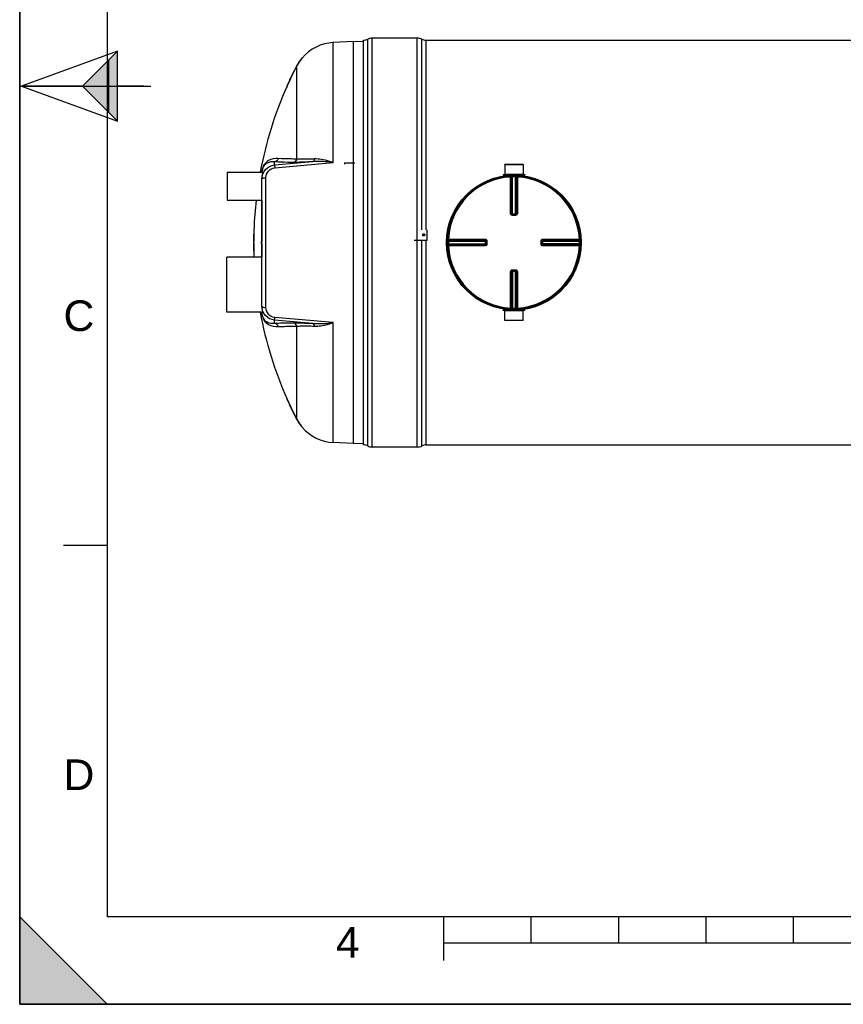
# Model space of a CAD drawing. Header units: millimetres. Extents: x 0 to 297, y 0 to 210.
# Tile 1 of 23: x 0 to 94, y 0 to 113. Entities that reach past the tile are written whole.
import ezdxf

# ---------------------------------------------------------------- set-up
doc = ezdxf.new("R2010")
doc.units = ezdxf.units.MM
doc.header["$LTSCALE"] = 16.335
doc.layers.get('0').update_dxf_attribs({"linetype": 'CONTINUOUS'})
for name, color, linetype in [('01_GLOBAL', 7, 'CONTINUOUS'), ('08_SURFACES', 7, 'CONTINUOUS'), ('AXES_REF', 7, 'CONTINUOUS')]:
    doc.layers.add(name, color=color, linetype=linetype)
doc.styles.add('TEXTSTYLE_2', font='arial.ttf')

# ---------------------------------------------------------------- blocks, each defined once
blk = doc.blocks.new('MARGEA4_BL0', base_point=(148.51, 105.01))
at = {"color": 7, "linetype": 'Continuous'}
for p, q in [((0.01, 0.01), (0.01, 210.01)), ((0.01, 0.01), (0.01, 210.01)), ((0.01, 210.01), (0.01, 0.01)), ((10.01, 200.01), (10.01, 10.01)), ((0.01, 105.01), (15.01, 105.01)), ((5.01, 52.51), (10.01, 52.51)), ((0.01, 10.01), (10.01, 0.01)), ((0.01, 0.01), (0.01, 10.01)), ((0.01, 10.01), (10.01, 0.01)), ((287.01, 10.01), (10.01, 10.01)), ((48.51, 5.01), (48.51, 10.01)), ((58.51, 7.01), (58.51, 10.01)), ((68.51, 7.01), (68.51, 10.01)), ((78.51, 7.01), (78.51, 10.01)), ((88.51, 7.01), (88.51, 10.01)), ((248.51, 7.01), (48.51, 7.01)), ((297.01, 0.01), (0.01, 0.01)), ((10.01, 0.01), (0.01, 0.01)), ((297.01, 0.01), (0.01, 0.01))]:
    blk.add_line(p, q, dxfattribs=at)
blk.add_solid([(0.01, 10.01), (10.01, 0.01), (0.01, 0.01)], dxfattribs=at)
at = {"color": 2, "linetype": 'Continuous', "style": 'TEXTSTYLE_2', "oblique": 0}
for s, p in [('C', (5.01, 77.01)), ('D', (5.01, 24.51)), ('4', (36.17, 5.35))]:
    blk.add_text(s, height=3.5, dxfattribs=at).set_placement(p)
blk = doc.blocks.new('REPERE_ORIENTATION_BL2', base_point=(7.19, 105.02))
at = {"color": 7, "linetype": 'Continuous'}
for p, q in [((11.19, 109.02), (0.19, 105.02)), ((7.19, 105.02), (11.19, 109.02)), ((11.19, 101.02), (11.19, 109.02)), ((10.19, 102.02), (10.19, 108.02)), ((0.19, 105.02), (11.19, 101.02)), ((7.19, 105.02), (0.19, 105.02)), ((7.19, 105.02), (11.19, 101.02)), ((14.19, 105.02), (11.19, 105.02))]:
    blk.add_line(p, q, dxfattribs=at)
blk.add_solid([(11.19, 109.02), (7.19, 105.02), (11.19, 101.02)], dxfattribs=at)

msp = doc.modelspace()

# ---------------------------------------------------------------- linework, layer by layer
at = {"color": 7, "linetype": 'Continuous'}
for p, q in [((0, 0), (0, 210)), ((45.46, 110.52), (40.33, 110.52)), ((38.19, 110.13), (35.87, 110)), ((38.19, 64.13), (38.19, 110.13)), ((39.33, 110.07), (38.19, 110.13)), ((39.33, 63.99), (39.33, 110.27)), ((46.46, 110.27), (185.7, 110.27)), ((37.14, 96.24), (37.14, 96.11)), ((55.48, 96.06), (55.48, 94.96)), ((55.48, 96.06), (57.59, 96.06)), ((57.59, 96.06), (57.58, 94.96)), ((23.73, 95.16), (23.73, 91.96)), ((23.73, 95.16), (27.8, 95.16)), ((55.3, 94.91), (55.3, 94.83)), ((55.3, 94.91), (57.76, 94.91)), ((55.3, 94.83), (57.76, 94.83)), ((55.48, 94.96), (55.53, 94.91)), ((55.48, 94.96), (57.58, 94.96)), ((55.48, 94.82), (55.48, 94.75)), ((57.58, 94.96), (57.53, 94.91)), ((57.58, 94.82), (57.58, 94.75)), ((57.76, 94.91), (57.76, 94.83)), ((27.69, 79.82), (27.69, 94.52)), ((23.73, 91.96), (27.69, 91.96)), ((56.35, 90.33), (56.34, 90.33)), ((56.35, 90.33), (56.72, 90.33)), ((56.73, 90.33), (56.72, 90.33)), ((27.65, 87.03), (27.65, 87.23)), ((27.69, 87.23), (27.65, 87.23)), ((27.69, 87.03), (27.65, 87.03)), ((53.33, 87.32), (53.33, 87.32)), ((53.33, 87.32), (53.33, 87.31)), ((53.33, 87.31), (53.33, 86.94)), ((53.33, 86.94), (53.33, 86.93)), ((53.33, 86.93), (53.33, 86.93)), ((59.74, 87.31), (59.74, 87.32)), ((59.74, 86.94), (59.74, 87.31)), ((59.74, 86.93), (59.74, 86.94)), ((56.34, 83.92), (56.35, 83.92)), ((56.72, 83.92), (56.35, 83.92)), ((56.72, 83.92), (56.73, 83.92)), ((27.69, 79.13), (27.69, 79.15)), ((55.3, 79.35), (55.3, 79.43)), ((57.76, 79.43), (55.3, 79.43)), ((57.76, 79.35), (55.3, 79.35)), ((55.48, 79.44), (55.48, 79.5)), ((55.48, 79.3), (55.53, 79.35)), ((55.48, 78.2), (55.48, 79.3)), ((57.58, 79.3), (55.48, 79.3)), ((57.58, 79.3), (57.53, 79.35)), ((57.58, 79.44), (57.58, 79.5)), ((57.59, 78.2), (57.58, 79.3)), ((57.76, 79.35), (57.76, 79.43)), ((57.59, 78.2), (55.48, 78.2)), ((38.19, 64.13), (35.87, 64.25)), ((38.19, 64.13), (39.33, 64.19)), ((45.46, 63.74), (40.33, 63.74)), ((46.46, 63.99), (185.7, 63.99)), ((0, 0), (297, 0))]:
    msp.add_line(p, q, dxfattribs=at)
at = {"color": 9, "linetype": 'Continuous'}
for p, q in [((39.8, 63.87), (39.8, 110.38)), ((40.33, 63.74), (40.33, 110.52)), ((45.46, 63.74), (45.46, 110.52)), ((45.99, 88.59), (45.99, 110.38)), ((35.87, 96.28), (35.87, 110)), ((46.46, 110.27), (46.46, 88.59)), ((29.15, 96), (33.52, 96.38)), ((29.15, 96), (29.15, 96.36)), ((29.17, 95.69), (35.87, 96.28)), ((37.14, 96.24), (38.34, 96.24)), ((55.48, 94.82), (56.15, 94.82)), ((56.14, 94.72), (56.14, 94.62)), ((56.14, 90.43), (56.14, 94.62)), ((56.24, 90.43), (56.24, 94.62)), ((56.27, 94.62), (56.27, 90.43)), ((56.37, 94.73), (56.37, 94.63)), ((56.37, 90.33), (56.37, 94.63)), ((56.7, 94.73), (56.69, 94.63)), ((56.69, 90.33), (56.69, 94.63)), ((56.79, 90.43), (56.79, 94.62)), ((56.82, 94.62), (56.82, 90.43)), ((56.92, 94.82), (57.58, 94.82)), ((56.93, 94.72), (56.92, 94.62)), ((56.92, 94.62), (56.92, 90.43)), ((28.17, 79.7), (28.17, 94.55)), ((27.68, 91.96), (27.68, 87.23)), ((56.24, 90.43), (56.27, 90.43)), ((56.35, 90.23), (56.35, 90.33)), ((56.53, 90.23), (56.35, 90.23)), ((56.37, 90.43), (56.69, 90.43)), ((56.72, 90.23), (56.53, 90.23)), ((56.72, 90.23), (56.72, 90.33)), ((56.79, 90.43), (56.82, 90.43)), ((27.68, 87.03), (27.68, 85.45)), ((45.11, 87.41), (45.11, 87.4)), ((45.99, 63.87), (45.99, 87.4)), ((46.46, 87.4), (46.46, 63.99)), ((48.93, 87.29), (49.03, 87.29)), ((48.93, 86.96), (49.03, 86.97)), ((48.94, 87.52), (49.04, 87.52)), ((48.94, 86.73), (49.04, 86.74)), ((49.03, 87.29), (53.33, 87.29)), ((49.03, 86.97), (53.33, 86.97)), ((49.04, 87.52), (53.23, 87.52)), ((49.04, 87.52), (49.21, 87.52)), ((49.04, 87.42), (53.23, 87.42)), ((49.04, 87.39), (53.23, 87.39)), ((53.23, 86.87), (49.04, 86.87)), ((53.23, 86.84), (49.04, 86.84)), ((53.23, 86.74), (49.04, 86.74)), ((52.02, 86.74), (51.81, 86.74)), ((53.23, 87.39), (53.23, 87.42)), ((53.23, 87.29), (53.23, 86.97)), ((53.23, 86.84), (53.23, 86.87)), ((53.43, 87.31), (53.33, 87.31)), ((53.43, 86.94), (53.33, 86.94)), ((53.43, 87.31), (53.43, 86.94)), ((59.64, 87.31), (59.74, 87.31)), ((59.64, 86.94), (59.64, 87.31)), ((59.64, 86.94), (59.74, 86.94)), ((59.74, 87.29), (64.03, 87.29)), ((64.03, 86.97), (59.74, 86.97)), ((59.84, 87.42), (59.83, 87.39)), ((59.83, 87.39), (64.02, 87.39)), ((59.83, 86.97), (59.83, 87.29)), ((59.83, 86.87), (59.84, 86.84)), ((64.02, 86.87), (59.83, 86.87)), ((59.84, 87.52), (64.02, 87.52)), ((59.84, 87.42), (64.02, 87.42)), ((64.02, 86.84), (59.84, 86.84)), ((64.02, 86.74), (59.84, 86.74)), ((64.12, 87.52), (64.02, 87.52)), ((64.12, 86.73), (64.02, 86.74)), ((64.13, 87.29), (64.03, 87.29)), ((64.13, 86.96), (64.03, 86.97)), ((56.14, 79.63), (56.14, 83.82)), ((56.27, 83.83), (56.24, 83.82)), ((56.24, 79.64), (56.24, 83.82)), ((56.27, 83.83), (56.27, 79.64)), ((56.35, 84.02), (56.35, 83.92)), ((56.35, 84.02), (56.53, 84.02)), ((56.37, 83.92), (56.37, 79.63)), ((56.69, 83.83), (56.37, 83.83)), ((56.53, 84.02), (56.72, 84.02)), ((56.69, 79.63), (56.69, 83.92)), ((56.72, 84.02), (56.72, 83.92)), ((56.79, 79.64), (56.79, 83.83)), ((56.82, 83.82), (56.79, 83.83)), ((56.82, 83.82), (56.82, 79.64)), ((56.92, 83.82), (56.92, 79.63)), ((56.15, 79.44), (55.48, 79.44)), ((56.14, 79.54), (56.14, 79.63)), ((56.37, 79.53), (56.37, 79.63)), ((56.7, 79.53), (56.69, 79.63)), ((56.93, 79.54), (56.92, 79.63)), ((57.58, 79.44), (56.92, 79.44)), ((29.15, 77.9), (29.15, 78.25)), ((33.52, 77.88), (29.15, 78.25)), ((35.87, 77.97), (29.17, 78.56)), ((35.87, 64.25), (35.87, 77.97))]:
    msp.add_line(p, q, dxfattribs=at)
at = {"color": 3, "linetype": 'Continuous'}
msp.add_line((45.11, 87.4), (46.61, 87.4), dxfattribs=at)
at = {"color": 9, "linetype": 'Continuous'}
for points in [[(51.37, 86.74), (51.26, 86.74), (51.15, 86.74), (51.03, 86.74), (50.92, 86.74), (50.8, 86.74), (50.67, 86.74), (50.54, 86.74), (50.41, 86.74), (50.28, 86.74), (50.14, 86.74), (49.99, 86.74), (49.85, 86.74), (49.69, 86.74), (49.54, 86.74), (49.38, 86.74), (49.21, 86.74)], [(49.69, 87.52), (49.85, 87.52), (49.99, 87.52), (50.14, 87.52), (50.28, 87.52), (50.41, 87.52), (50.54, 87.52), (50.67, 87.52), (50.8, 87.52), (50.92, 87.52), (51.03, 87.52), (51.15, 87.52), (51.26, 87.52), (51.38, 87.52), (51.49, 87.52)], [(51.7, 86.74), (51.59, 86.74), (51.49, 86.74)], [(51.92, 87.52), (52.03, 87.52), (52.13, 87.52)], [(53.23, 86.74), (53.09, 86.74), (52.96, 86.74), (52.83, 86.74), (52.7, 86.74), (52.58, 86.74), (52.47, 86.74), (52.35, 86.74), (52.24, 86.74), (52.13, 86.74), (52.02, 86.74)], [(52.24, 87.52), (52.35, 87.52), (52.47, 87.52)], [(52.59, 87.52), (52.7, 87.52), (52.83, 87.52), (52.96, 87.52), (53.09, 87.52), (53.23, 87.52)], [(27.69, 79.15), (27.69, 79.15), (27.69, 79.14)]]:
    msp.add_lwpolyline(points, dxfattribs=at)
at = {"color": 7, "linetype": 'Continuous'}
msp.add_circle((56.53, 87.13), 7.6, dxfattribs=at)
for centre, radius, start, end in [((39.33, 111.27), 1, 270, 298.0725), ((40.33, 109.39), 1.12, 90, 118.0725), ((45.46, 109.39), 1.12, 61.9275, 90), ((46.46, 111.27), 1, 241.9275, 270), ((36.13, 105.01), 5, 93, 139.9831), ((55.47, 94.82), 0.01, 0, 90), ((57.59, 94.82), 0.01, 90, 180), ((29.41, 94.52), 1.72, 177.5338, 179.9959), ((56.53, 87.13), 7.7, 178.7585, 181.2415), ((56.53, 87.13), 7.7, 277.8375, 1.2415), ((29.56, 79.83), 1.87, 180.0736, 189.0203), ((55.47, 79.44), 0.01, 270, 360), ((57.59, 79.44), 0.01, 180, 270), ((36.13, 69.24), 5, 220.0169, 267), ((39.33, 62.99), 1, 61.9275, 90), ((40.33, 64.86), 1.12, 241.9275, 270), ((45.46, 64.86), 1.12, 270, 298.0725), ((46.46, 62.99), 1, 90, 118.0725)]:
    msp.add_arc(centre, radius, start, end, dxfattribs=at)
at = {"color": 9, "linetype": 'Continuous'}
for centre, radius, start, end in [((56.53, 87.13), 7.5, 92.9675, 177.0325), ((56.63, 87.13), 7.5, 92.7532, 92.9681), ((56.53, 87.13), 7.5, 88.764, 91.236), ((56.43, 87.13), 7.5, 87.0319, 87.2468), ((56.53, 87.13), 7.5, 2.9675, 87.0325), ((27.88, 94.26), 0.245, 120.7158, 124.427), ((56.35, 90.44), 0.107, 252.9521, 258.38), ((56.35, 90.44), 0.105, 258.3693, 264.7148), ((56.37, 99.01), 8.58, 269.8533, 270.0002), ((56.69, 99.01), 8.59, 269.9999, 270.1443), ((56.69, 90.43), 0.0985, 284.9841, 292.5387), ((56.69, 90.43), 0.0981, 292.5703, 300.1619), ((56.53, 87.13), 7.5, 178.7642, 181.2358), ((56.53, 87.03), 7.5, 177.0319, 177.2468), ((56.53, 87.23), 7.5, 182.7532, 182.9681), ((56.53, 87.13), 7.5, 182.9675, 267.0325), ((44.65, 87.29), 8.58, 359.9998, 0.1467), ((44.65, 86.97), 8.59, 359.8557, 0.0001), ((53.23, 86.96), 0.0985, 337.4613, 345.0159), ((53.23, 86.96), 0.0981, 329.8381, 337.4297), ((53.23, 86.97), 0.0997, 345.0029, 348.3948), ((53.22, 86.94), 0.105, 349.9788, 354.5832), ((53.22, 86.94), 0.106, 345.1861, 349.982), ((56.53, 87.13), 7.5, 272.9675, 357.0325), ((59.84, 87.31), 0.107, 162.9521, 168.38), ((59.83, 87.29), 0.0981, 149.8381, 157.4297), ((59.84, 87.31), 0.105, 168.3693, 174.7148), ((59.83, 87.29), 0.0985, 157.4613, 165.0159), ((68.42, 87.29), 8.59, 179.8557, 180.0001), ((68.41, 86.97), 8.58, 179.9998, 180.1467), ((56.53, 87.03), 7.5, 2.7532, 2.9681), ((56.53, 87.23), 7.5, 357.0319, 357.2468), ((56.54, 87.13), 7.5, 358.7642, 1.2358), ((56.37, 83.83), 0.0981, 112.5703, 120.1619), ((56.37, 83.83), 0.0985, 104.9841, 112.5387), ((56.37, 75.24), 8.59, 89.9999, 90.1443), ((56.69, 75.25), 8.58, 89.8533, 90.0002), ((56.72, 83.82), 0.105, 78.3693, 84.7148), ((56.72, 83.82), 0.107, 72.9521, 78.38), ((29.96, 79.22), 2.28, 181.7359, 183.269), ((29.71, 79.14), 2.02, 180.172, 181.4387), ((29.9, 79.22), 2.22, 183.28, 183.5909), ((29.93, 79.22), 2.25, 183.5913, 183.8978), ((27.88, 80), 0.245, 235.5729, 239.284), ((56.63, 87.12), 7.5, 267.0319, 267.2468), ((56.53, 87.12), 7.5, 268.764, 271.236), ((56.43, 87.12), 7.5, 272.7532, 272.9681)]:
    msp.add_arc(centre, radius, start, end, dxfattribs=at)
for points, knots in [([(29.58, 96.74), (29.2, 96.77), (28.6, 96.65), (27.89, 96.06), (27.71, 95.51), (27.69, 95.16)], [0, 0, 0, 0, 0.418186, 0.619503, 1, 1, 1, 1]), ([(29.15, 96.36), (28.86, 96.39), (28.41, 96.32), (27.83, 95.89), (27.7, 95.44), (27.69, 95.16)], [0, 0, 0, 0, 0.411029, 0.604314, 1, 1, 1, 1]), ([(27.69, 94.39), (27.69, 94.77), (27.99, 95.58), (28.76, 95.96), (29.15, 96)], [0, 0, 0, 0, 0.496312, 1, 1, 1, 1]), ([(29.15, 96), (29.14, 95.97), (29.17, 95.86), (29.16, 95.76), (29.17, 95.69)], [0, 0, 0, 0, 0.292106, 1, 1, 1, 1]), ([(31.29, 96.29), (31.08, 96.29), (30.37, 96.3), (29.66, 96.32), (29.15, 96.36)], [0, 0, 0, 0, 0.286499, 1, 1, 1, 1]), ([(31.69, 96.68), (31.49, 96.68), (30.78, 96.69), (30.08, 96.71), (29.58, 96.74)], [0, 0, 0, 0, 0.286502, 1, 1, 1, 1]), ([(33.52, 96.38), (33.29, 96.36), (32.55, 96.32), (31.8, 96.29), (31.29, 96.29)], [0, 0, 0, 0, 0.314012, 1, 1, 1, 1]), ([(33.72, 96.69), (33.51, 96.68), (32.83, 96.65), (32.15, 96.64), (31.69, 96.68)], [0, 0, 0, 0, 0.31546, 1, 1, 1, 1]), ([(33.72, 96.69), (33.71, 96.65), (33.69, 96.53), (33.61, 96.39), (33.52, 96.38)], [0, 0, 0, 0, 0.324564, 1, 1, 1, 1]), ([(35.87, 96.28), (35.68, 96.34), (34.99, 96.56), (34.26, 96.71), (33.72, 96.69)], [0, 0, 0, 0, 0.262606, 1, 1, 1, 1]), ([(28.17, 94.55), (28.17, 94.82), (28.36, 95.38), (28.9, 95.67), (29.17, 95.69)], [0, 0, 0, 0, 0.491863, 1, 1, 1, 1]), ([(56.14, 94.72), (56.16, 94.72), (56.22, 94.7), (56.24, 94.64), (56.24, 94.62)], [0, 0, 0, 0, 0.498597, 1, 1, 1, 1]), ([(56.24, 94.62), (56.24, 94.62), (56.21, 94.62), (56.17, 94.62), (56.14, 94.62)], [0, 0, 0, 0, 0.109221, 1, 1, 1, 1]), ([(56.17, 94.72), (56.19, 94.72), (56.25, 94.7), (56.27, 94.64), (56.27, 94.62)], [0, 0, 0, 0, 0.498599, 1, 1, 1, 1]), ([(56.27, 94.62), (56.27, 94.62), (56.31, 94.62), (56.34, 94.63), (56.37, 94.63)], [0, 0, 0, 0, 0.109867, 1, 1, 1, 1]), ([(56.69, 94.63), (56.71, 94.63), (56.74, 94.62), (56.77, 94.62), (56.79, 94.62)], [0, 0, 0, 0, 0.355616, 1, 1, 1, 1]), ([(56.9, 94.72), (56.87, 94.72), (56.82, 94.7), (56.79, 94.64), (56.79, 94.62)], [0, 0, 0, 0, 0.498599, 1, 1, 1, 1]), ([(56.93, 94.72), (56.9, 94.72), (56.84, 94.7), (56.82, 94.64), (56.82, 94.62)], [0, 0, 0, 0, 0.498567, 1, 1, 1, 1]), ([(56.92, 94.62), (56.91, 94.62), (56.88, 94.62), (56.84, 94.62), (56.82, 94.62)], [0, 0, 0, 0, 0.356334, 1, 1, 1, 1]), ([(27.69, 94.39), (27.69, 94.4), (27.7, 94.43), (27.73, 94.45), (27.74, 94.46)], [0, 0, 0, 0, 0.432743, 1, 1, 1, 1]), ([(27.75, 94.47), (27.77, 94.47), (27.79, 94.49), (27.82, 94.5), (27.83, 94.5)], [0, 0, 0, 0, 0.468289, 1, 1, 1, 1]), ([(27.83, 94.5), (27.85, 94.51), (27.96, 94.54), (28.08, 94.55), (28.17, 94.55)], [0, 0, 0, 0, 0.217816, 1, 1, 1, 1]), ([(56.14, 90.43), (56.16, 90.43), (56.19, 90.43), (56.22, 90.43), (56.24, 90.43)], [0, 0, 0, 0, 0.356432, 1, 1, 1, 1]), ([(56.35, 90.23), (56.29, 90.23), (56.19, 90.27), (56.14, 90.38), (56.14, 90.43)], [0, 0, 0, 0, 0.50046, 1, 1, 1, 1]), ([(56.27, 90.43), (56.27, 90.43), (56.3, 90.43), (56.33, 90.43), (56.35, 90.43)], [0, 0, 0, 0, 0.108162, 1, 1, 1, 1]), ([(56.92, 90.43), (56.92, 90.38), (56.88, 90.27), (56.77, 90.23), (56.72, 90.23)], [0, 0, 0, 0, 0.499825, 1, 1, 1, 1]), ([(56.79, 90.43), (56.79, 90.43), (56.76, 90.43), (56.74, 90.43), (56.72, 90.43)], [0, 0, 0, 0, 0.108156, 1, 1, 1, 1]), ([(56.82, 90.43), (56.82, 90.41), (56.8, 90.36), (56.75, 90.33), (56.73, 90.33)], [0, 0, 0, 0, 0.500557, 1, 1, 1, 1]), ([(56.92, 90.43), (56.91, 90.43), (56.88, 90.43), (56.84, 90.43), (56.82, 90.43)], [0, 0, 0, 0, 0.356432, 1, 1, 1, 1]), ([(48.94, 87.52), (48.94, 87.49), (48.96, 87.44), (49.02, 87.42), (49.04, 87.42)], [0, 0, 0, 0, 0.498567, 1, 1, 1, 1]), ([(48.94, 87.49), (48.94, 87.47), (48.96, 87.41), (49.01, 87.39), (49.04, 87.39)], [0, 0, 0, 0, 0.498599, 1, 1, 1, 1]), ([(48.94, 86.76), (48.94, 86.79), (48.96, 86.84), (49.01, 86.87), (49.04, 86.87)], [0, 0, 0, 0, 0.498599, 1, 1, 1, 1]), ([(48.94, 86.73), (48.94, 86.76), (48.96, 86.82), (49.02, 86.84), (49.04, 86.84)], [0, 0, 0, 0, 0.498597, 1, 1, 1, 1]), ([(49.03, 87.29), (49.03, 87.3), (49.03, 87.33), (49.03, 87.37), (49.04, 87.39)], [0, 0, 0, 0, 0.355616, 1, 1, 1, 1]), ([(49.04, 86.87), (49.04, 86.87), (49.04, 86.9), (49.03, 86.94), (49.03, 86.97)], [0, 0, 0, 0, 0.109867, 1, 1, 1, 1]), ([(49.04, 87.52), (49.04, 87.5), (49.04, 87.47), (49.04, 87.44), (49.04, 87.42)], [0, 0, 0, 0, 0.356334, 1, 1, 1, 1]), ([(49.04, 86.84), (49.04, 86.83), (49.04, 86.8), (49.04, 86.77), (49.04, 86.74)], [0, 0, 0, 0, 0.109221, 1, 1, 1, 1]), ([(53.23, 87.52), (53.23, 87.5), (53.23, 87.47), (53.23, 87.44), (53.23, 87.42)], [0, 0, 0, 0, 0.356428, 1, 1, 1, 1]), ([(53.23, 87.52), (53.28, 87.52), (53.39, 87.47), (53.43, 87.36), (53.43, 87.31)], [0, 0, 0, 0, 0.499829, 1, 1, 1, 1]), ([(53.23, 87.42), (53.25, 87.42), (53.3, 87.4), (53.33, 87.35), (53.33, 87.32)], [0, 0, 0, 0, 0.500599, 1, 1, 1, 1]), ([(53.23, 87.31), (53.23, 87.32), (53.23, 87.35), (53.23, 87.37), (53.23, 87.39)], [0, 0, 0, 0, 0.367753, 1, 1, 1, 1]), ([(53.23, 86.94), (53.23, 86.93), (53.23, 86.91), (53.23, 86.88), (53.23, 86.87)], [0, 0, 0, 0, 0.367614, 1, 1, 1, 1]), ([(53.43, 86.94), (53.43, 86.89), (53.39, 86.78), (53.28, 86.74), (53.23, 86.74)], [0, 0, 0, 0, 0.500171, 1, 1, 1, 1]), ([(53.23, 86.74), (53.23, 86.75), (53.23, 86.78), (53.23, 86.82), (53.23, 86.84)], [0, 0, 0, 0, 0.356432, 1, 1, 1, 1]), ([(59.64, 87.31), (59.64, 87.36), (59.68, 87.47), (59.79, 87.52), (59.84, 87.52)], [0, 0, 0, 0, 0.50046, 1, 1, 1, 1]), ([(59.84, 86.74), (59.79, 86.74), (59.68, 86.78), (59.64, 86.89), (59.64, 86.94)], [0, 0, 0, 0, 0.499825, 1, 1, 1, 1]), ([(59.84, 86.84), (59.81, 86.84), (59.76, 86.86), (59.74, 86.91), (59.74, 86.93)], [0, 0, 0, 0, 0.500557, 1, 1, 1, 1]), ([(59.83, 87.31), (59.83, 87.32), (59.83, 87.35), (59.83, 87.37), (59.83, 87.39)], [0, 0, 0, 0, 0.367614, 1, 1, 1, 1]), ([(59.83, 86.94), (59.83, 86.93), (59.83, 86.91), (59.83, 86.88), (59.83, 86.87)], [0, 0, 0, 0, 0.367753, 1, 1, 1, 1]), ([(59.84, 87.52), (59.84, 87.5), (59.84, 87.47), (59.84, 87.44), (59.84, 87.42)], [0, 0, 0, 0, 0.356432, 1, 1, 1, 1]), ([(59.84, 86.74), (59.84, 86.75), (59.84, 86.78), (59.84, 86.82), (59.84, 86.84)], [0, 0, 0, 0, 0.356432, 1, 1, 1, 1]), ([(64.02, 87.42), (64.02, 87.42), (64.02, 87.45), (64.02, 87.49), (64.02, 87.52)], [0, 0, 0, 0, 0.109221, 1, 1, 1, 1]), ([(64.12, 87.52), (64.12, 87.49), (64.1, 87.44), (64.05, 87.42), (64.02, 87.42)], [0, 0, 0, 0, 0.498597, 1, 1, 1, 1]), ([(64.12, 87.49), (64.12, 87.47), (64.1, 87.41), (64.05, 87.39), (64.02, 87.39)], [0, 0, 0, 0, 0.498599, 1, 1, 1, 1]), ([(64.02, 87.39), (64.02, 87.38), (64.03, 87.35), (64.03, 87.32), (64.03, 87.29)], [0, 0, 0, 0, 0.109867, 1, 1, 1, 1]), ([(64.03, 86.97), (64.03, 86.95), (64.03, 86.92), (64.03, 86.89), (64.02, 86.87)], [0, 0, 0, 0, 0.355616, 1, 1, 1, 1]), ([(64.12, 86.76), (64.12, 86.79), (64.1, 86.84), (64.05, 86.87), (64.02, 86.87)], [0, 0, 0, 0, 0.498599, 1, 1, 1, 1]), ([(64.12, 86.73), (64.12, 86.76), (64.1, 86.82), (64.05, 86.84), (64.02, 86.84)], [0, 0, 0, 0, 0.498567, 1, 1, 1, 1]), ([(64.02, 86.74), (64.02, 86.75), (64.02, 86.78), (64.03, 86.82), (64.02, 86.84)], [0, 0, 0, 0, 0.356334, 1, 1, 1, 1]), ([(56.14, 83.82), (56.14, 83.87), (56.19, 83.98), (56.29, 84.02), (56.35, 84.02)], [0, 0, 0, 0, 0.499825, 1, 1, 1, 1]), ([(56.14, 83.82), (56.16, 83.82), (56.19, 83.82), (56.22, 83.82), (56.24, 83.82)], [0, 0, 0, 0, 0.356432, 1, 1, 1, 1]), ([(56.24, 83.82), (56.24, 83.85), (56.26, 83.9), (56.31, 83.92), (56.34, 83.92)], [0, 0, 0, 0, 0.500557, 1, 1, 1, 1]), ([(56.27, 83.83), (56.27, 83.83), (56.3, 83.83), (56.33, 83.83), (56.35, 83.83)], [0, 0, 0, 0, 0.108156, 1, 1, 1, 1]), ([(56.72, 84.02), (56.77, 84.02), (56.88, 83.98), (56.92, 83.87), (56.92, 83.82)], [0, 0, 0, 0, 0.50046, 1, 1, 1, 1]), ([(56.79, 83.83), (56.79, 83.83), (56.76, 83.83), (56.74, 83.83), (56.72, 83.83)], [0, 0, 0, 0, 0.108162, 1, 1, 1, 1]), ([(56.92, 83.82), (56.91, 83.82), (56.88, 83.82), (56.84, 83.82), (56.82, 83.82)], [0, 0, 0, 0, 0.356432, 1, 1, 1, 1]), ([(29.15, 78.25), (28.76, 78.29), (27.99, 78.67), (27.69, 79.48), (27.69, 79.87)], [0, 0, 0, 0, 0.503666, 1, 1, 1, 1]), ([(27.69, 79.87), (27.69, 79.85), (27.7, 79.82), (27.73, 79.8), (27.74, 79.79)], [0, 0, 0, 0, 0.432744, 1, 1, 1, 1]), ([(27.69, 79.09), (27.7, 78.81), (27.83, 78.36), (28.41, 77.93), (28.86, 77.87), (29.15, 77.9)], [0, 0, 0, 0, 0.395809, 0.589033, 1, 1, 1, 1]), ([(27.69, 79.07), (27.71, 78.73), (27.89, 78.19), (28.61, 77.6), (29.2, 77.48), (29.58, 77.51)], [0, 0, 0, 0, 0.378399, 0.580214, 1, 1, 1, 1]), ([(27.75, 79.79), (27.76, 79.78), (27.77, 79.78), (27.78, 79.77), (27.79, 79.77)], [0, 0, 0, 0, 0.482777, 1, 1, 1, 1]), ([(27.79, 79.77), (27.81, 79.76), (27.93, 79.72), (28.06, 79.7), (28.17, 79.7)], [0, 0, 0, 0, 0.206584, 1, 1, 1, 1]), ([(29.17, 78.56), (28.9, 78.59), (28.36, 78.87), (28.17, 79.43), (28.17, 79.7)], [0, 0, 0, 0, 0.508115, 1, 1, 1, 1]), ([(56.14, 79.54), (56.16, 79.54), (56.22, 79.56), (56.24, 79.61), (56.24, 79.64)], [0, 0, 0, 0, 0.498567, 1, 1, 1, 1]), ([(56.14, 79.63), (56.16, 79.63), (56.19, 79.64), (56.22, 79.63), (56.24, 79.64)], [0, 0, 0, 0, 0.356334, 1, 1, 1, 1]), ([(56.17, 79.54), (56.19, 79.53), (56.25, 79.55), (56.27, 79.61), (56.27, 79.64)], [0, 0, 0, 0, 0.498599, 1, 1, 1, 1]), ([(56.37, 79.63), (56.36, 79.63), (56.33, 79.63), (56.29, 79.63), (56.27, 79.64)], [0, 0, 0, 0, 0.355616, 1, 1, 1, 1]), ([(56.79, 79.64), (56.79, 79.63), (56.76, 79.63), (56.72, 79.63), (56.69, 79.63)], [0, 0, 0, 0, 0.109867, 1, 1, 1, 1]), ([(56.9, 79.54), (56.87, 79.53), (56.82, 79.55), (56.79, 79.61), (56.79, 79.64)], [0, 0, 0, 0, 0.498599, 1, 1, 1, 1]), ([(56.82, 79.64), (56.82, 79.64), (56.86, 79.64), (56.89, 79.63), (56.92, 79.63)], [0, 0, 0, 0, 0.109221, 1, 1, 1, 1]), ([(56.93, 79.54), (56.9, 79.54), (56.84, 79.56), (56.82, 79.61), (56.82, 79.64)], [0, 0, 0, 0, 0.498567, 1, 1, 1, 1]), ([(29.15, 78.25), (29.14, 78.28), (29.17, 78.39), (29.16, 78.49), (29.17, 78.56)], [0, 0, 0, 0, 0.292106, 1, 1, 1, 1]), ([(29.15, 77.9), (29.3, 77.91), (30.01, 77.94), (30.73, 77.96), (31.29, 77.96)], [0, 0, 0, 0, 0.213231, 1, 1, 1, 1]), ([(31.29, 77.96), (31.42, 77.96), (32.17, 77.95), (32.91, 77.91), (33.52, 77.88)], [0, 0, 0, 0, 0.182409, 1, 1, 1, 1]), ([(33.72, 77.57), (33.71, 77.61), (33.69, 77.72), (33.61, 77.86), (33.52, 77.88)], [0, 0, 0, 0, 0.324564, 1, 1, 1, 1]), ([(33.72, 77.57), (33.89, 77.56), (34.63, 77.59), (35.34, 77.79), (35.87, 77.97)], [0, 0, 0, 0, 0.237356, 1, 1, 1, 1]), ([(29.58, 77.51), (29.73, 77.52), (30.43, 77.56), (31.13, 77.57), (31.69, 77.57)], [0, 0, 0, 0, 0.213226, 1, 1, 1, 1]), ([(31.69, 77.57), (31.81, 77.58), (32.49, 77.62), (33.17, 77.59), (33.72, 77.57)], [0, 0, 0, 0, 0.181577, 1, 1, 1, 1])]:
    msp.add_open_spline(points, degree=3, knots=knots, dxfattribs=at)
for points in [[(29.58, 96.74), (29.54, 96.56), (29.34, 96.38), (29.15, 96.36)], [(31.69, 96.68), (31.65, 96.5), (31.47, 96.31), (31.29, 96.29)], [(35.87, 96.28), (35.09, 96.37), (34.3, 96.44), (33.52, 96.38)], [(56.31, 90.33), (56.28, 90.35), (56.24, 90.39), (56.24, 90.43)], [(56.27, 90.43), (56.27, 90.39), (56.31, 90.34), (56.35, 90.33)], [(56.74, 90.34), (56.77, 90.36), (56.79, 90.39), (56.79, 90.43)], [(53.23, 87.39), (53.27, 87.39), (53.32, 87.35), (53.33, 87.31)], [(53.32, 86.92), (53.3, 86.89), (53.26, 86.87), (53.23, 86.87)], [(53.33, 86.91), (53.31, 86.87), (53.27, 86.84), (53.23, 86.84)], [(59.74, 87.34), (59.75, 87.38), (59.8, 87.42), (59.84, 87.42)], [(59.83, 86.87), (59.79, 86.87), (59.74, 86.9), (59.74, 86.95)], [(59.75, 87.34), (59.76, 87.37), (59.8, 87.39), (59.83, 87.39)], [(56.32, 83.91), (56.29, 83.9), (56.27, 83.86), (56.27, 83.83)], [(56.79, 83.83), (56.79, 83.87), (56.75, 83.92), (56.71, 83.92)], [(56.75, 83.92), (56.79, 83.91), (56.82, 83.86), (56.82, 83.82)], [(29.58, 77.51), (29.54, 77.7), (29.34, 77.88), (29.15, 77.9)], [(31.69, 77.57), (31.65, 77.76), (31.47, 77.94), (31.29, 77.96)], [(33.52, 77.88), (34.3, 77.82), (35.09, 77.88), (35.87, 77.97)]]:
    msp.add_open_spline(points, degree=3, dxfattribs=at)
at = {"color": 7, "linetype": 'Continuous'}
for points, knots in [([(27.8, 95.16), (27.82, 95.16), (27.77, 95.08), (27.77, 95), (27.71, 94.81), (27.7, 94.67), (27.69, 94.59)], [0, 0, 0, 0, 0.067129, 0.267445, 0.584205, 1, 1, 1, 1]), ([(27.72, 79.53), (27.72, 79.48), (27.74, 79.39), (27.78, 79.26), (27.79, 79.21), (27.81, 79.15), (27.8, 79.15)], [0, 0, 0, 0, 0.42879, 0.74454, 0.937332, 1, 1, 1, 1])]:
    msp.add_open_spline(points, degree=3, knots=knots, dxfattribs=at)
at = {"layer": '01_GLOBAL', "color": 7, "linetype": 'Continuous'}
msp.add_circle((56.53, 87.13), 7.7, dxfattribs=at)
at = {"layer": '08_SURFACES', "color": 9, "linetype": 'Continuous'}
for p, q in [((32.19, 108.13), (32.22, 108.13)), ((31.69, 96.68), (31.69, 107.31)), ((30.61, 105.13), (30.63, 105.13)), ((26.8, 88.63), (26.78, 88.63)), ((26.8, 85.63), (26.78, 85.63)), ((31.69, 66.94), (31.69, 77.57)), ((30.61, 69.13), (30.63, 69.13)), ((32.19, 66.13), (32.22, 66.13))]:
    msp.add_line(p, q, dxfattribs=at)
at = {"layer": '08_SURFACES', "color": 7, "linetype": 'Continuous'}
for p, q in [((32.27, 108.22), (32.24, 108.18)), ((32.25, 108.2), (32.24, 108.18)), ((32.3, 108.23), (32.27, 108.23)), ((30.61, 105.13), (30.57, 105.03)), ((30.57, 105.03), (30.57, 105.03)), ((30.59, 105.03), (30.57, 105.03)), ((30.59, 105.03), (30.63, 105.13)), ((30.62, 105.11), (30.63, 105.13)), ((30.62, 105.1), (30.62, 105.11)), ((26.78, 88.73), (26.78, 88.63)), ((26.8, 88.73), (26.78, 88.73)), ((26.78, 88.66), (26.78, 88.63)), ((26.8, 88.63), (26.8, 88.73)), ((46.61, 87.4), (46.61, 88.59)), ((26.77, 87.23), (26.75, 87.23)), ((26.77, 87.03), (26.75, 87.03)), ((26.78, 85.63), (26.78, 85.53)), ((26.8, 85.53), (26.8, 85.63)), ((26.8, 85.53), (26.78, 85.53)), ((30.57, 69.23), (30.57, 69.22)), ((30.59, 69.23), (30.57, 69.23)), ((30.57, 69.22), (30.61, 69.13)), ((30.63, 69.13), (30.59, 69.23)), ((30.61, 69.18), (30.6, 69.21)), ((32.29, 66.03), (32.25, 66.09)), ((32.3, 66.03), (32.27, 66.03))]:
    msp.add_line(p, q, dxfattribs=at)
for points in [[(32.27, 108.22), (32.26, 108.21), (32.25, 108.21)], [(32.27, 108.23), (32.27, 108.23), (32.27, 108.22)], [(30.57, 105.04), (30.57, 105.03), (30.57, 105.03)], [(30.61, 105.13), (30.6, 105.11), (30.59, 105.09), (30.59, 105.08), (30.58, 105.06), (30.58, 105.05)], [(30.59, 105.03), (30.59, 105.04), (30.6, 105.05)], [(30.59, 105.03), (30.59, 105.03), (30.59, 105.03)], [(30.6, 105.06), (30.61, 105.07), (30.61, 105.08), (30.62, 105.1)], [(30.57, 69.22), (30.57, 69.22), (30.57, 69.21)], [(30.58, 69.2), (30.58, 69.19), (30.59, 69.18), (30.59, 69.16)], [(30.59, 69.22), (30.59, 69.23), (30.59, 69.23)], [(30.59, 69.16), (30.6, 69.14), (30.61, 69.13)], [(30.63, 69.13), (30.62, 69.14), (30.62, 69.16), (30.61, 69.17), (30.61, 69.18)]]:
    msp.add_lwpolyline(points, dxfattribs=at)
for centre, radius, start, end in [((36.14, 105.01), 5.01, 141.4697, 151.3774), ((36.13, 105.01), 5.02, 141.6419, 141.9707), ((70.67, 87.13), 43.92, 152.6282, 155.8054), ((70.67, 87.13), 43.9, 152.6282, 155.7937), ((36.12, 105.01), 5.02, 152.4483, 152.6282), ((36.13, 105.01), 5.02, 150.8435, 152.4482), ((36.13, 105.01), 5, 151.3864, 152.6281), ((36.13, 105.01), 5.02, 150.3671, 150.8436), ((36.13, 105.01), 5.02, 148.7001, 150.3671), ((36.13, 105.01), 5.02, 148.1844, 148.6999), ((36.13, 105.01), 5.02, 146.5003, 148.1843), ((36.13, 105.01), 5.02, 146.1065, 146.5002), ((36.13, 105.01), 5.02, 144.6281, 146.1065), ((36.13, 105.01), 5.02, 144.1711, 144.6281), ((36.13, 105.01), 5.02, 142.5148, 144.1711), ((36.13, 105.01), 5.02, 141.9707, 142.5147), ((70.67, 87.13), 43.9, 155.9368, 169.4512), ((70.67, 87.13), 43.9, 173.6746, 177.9113), ((70.67, 87.13), 43.92, 178.0428, 179.8695), ((70.67, 87.13), 43.9, 178.0419, 179.8695), ((46.2, 88), 0.115, 180.0012, 181.8589), ((46.21, 88), 0.115, 358.1411, 359.9988), ((70.67, 87.13), 43.92, 180.1305, 181.9572), ((22.49, 87.09), 4.29, 0.0037, 0.3663), ((70.67, 87.13), 43.9, 180.1305, 181.9581), ((70.67, 87.13), 43.9, 182.0887, 182.1828), ((70.67, 87.13), 43.9, 190.4638, 204.0632), ((70.67, 87.13), 43.92, 204.1946, 207.3718), ((70.67, 87.13), 43.9, 204.2063, 207.3718), ((36.12, 69.24), 5.02, 207.3718, 207.5516), ((36.13, 69.24), 5.02, 207.5518, 209.1566), ((36.13, 69.24), 5, 207.3719, 208.6136), ((36.14, 69.25), 5.01, 208.6226, 218.5303), ((36.13, 69.24), 5.02, 209.1565, 209.6329), ((36.13, 69.24), 5.02, 209.6328, 211.2999), ((36.13, 69.24), 5.02, 211.3001, 211.8157), ((36.13, 69.24), 5.02, 211.8158, 213.4997), ((36.13, 69.24), 5.02, 213.4997, 213.8936), ((36.13, 69.24), 5.02, 213.8936, 215.372), ((36.13, 69.24), 5.02, 215.372, 215.8288), ((36.13, 69.24), 5.02, 215.8288, 217.4853), ((36.13, 69.24), 5.02, 217.4854, 218.0293), ((36.13, 69.24), 5.02, 218.0293, 218.3581), ((35.43, 68.69), 4.11, 218.5461, 218.7821), ((36.75, 69.75), 5.8, 218.7864, 219.0762)]:
    msp.add_arc(centre, radius, start, end, dxfattribs=at)
for points, knots in [([(32.24, 108.18), (32.23, 108.18), (32.21, 108.16), (32.2, 108.14), (32.19, 108.13)], [0, 0, 0, 0, 0.488243, 1, 1, 1, 1]), ([(46.09, 88), (46.09, 88.03), (46.12, 88.09), (46.21, 88.13), (46.3, 88.09), (46.33, 88.03), (46.33, 88)], [0, 0, 0, 0, 0.248448, 0.5, 0.751552, 1, 1, 1, 1]), ([(46.33, 88), (46.33, 87.97), (46.3, 87.9), (46.21, 87.87), (46.12, 87.9), (46.09, 87.97), (46.09, 88)], [0, 0, 0, 0, 0.248488, 0.5, 0.751512, 1, 1, 1, 1]), ([(26.75, 87.23), (26.76, 87.23), (26.74, 87.18), (26.75, 87.16), (26.75, 87.14)], [0, 0, 0, 0, 0.278918, 1, 1, 1, 1]), ([(26.75, 87.13), (26.75, 87.1), (26.76, 87.1), (26.75, 87.04), (26.75, 87.04)], [0, 0, 0, 0, 0.856239, 1, 1, 1, 1]), ([(26.77, 87.13), (26.77, 87.15), (26.78, 87.15), (26.77, 87.21), (26.77, 87.21)], [0, 0, 0, 0, 0.859116, 1, 1, 1, 1]), ([(26.77, 87.03), (26.78, 87.03), (26.77, 87.06), (26.77, 87.07), (26.77, 87.09)], [0, 0, 0, 0, 0.272796, 1, 1, 1, 1]), ([(32.19, 66.13), (32.21, 66.1), (32.22, 66.1), (32.27, 66.03), (32.27, 66.03)], [0, 0, 0, 0, 0.924598, 1, 1, 1, 1])]:
    msp.add_open_spline(points, degree=3, knots=knots, dxfattribs=at)
msp.add_open_spline([(32.22, 108.13), (32.24, 108.16), (32.32, 108.25), (32.29, 108.22)], degree=3, dxfattribs=at)
at = {"layer": '08_SURFACES', "color": 3, "linetype": 'Continuous'}
msp.add_open_spline([(46.09, 88), (46.09, 88.03), (46.12, 88.09), (46.21, 88.12), (46.3, 88.09), (46.33, 88.03), (46.33, 88)], degree=3, knots=[0, 0, 0, 0, 0.248559, 0.5, 0.751441, 1, 1, 1, 1], dxfattribs=at)
at = {"layer": 'AXES_REF', "color": 7, "linetype": 'Continuous'}
for p, q in [((55.48, 96.06), (55.48, 96.08)), ((55.48, 96.08), (57.58, 96.08)), ((57.58, 96.06), (57.58, 96.08)), ((23.69, 79.15), (23.69, 85.45)), ((27.69, 85.45), (23.69, 85.45)), ((27.8, 79.15), (23.69, 79.15))]:
    msp.add_line(p, q, dxfattribs=at)

# ---------------------------------------------------------------- block references
at = {"color": 2, "linetype": 'Continuous'}
for name, p in [('MARGEA4_BL0', (148.51, 105.01)), ('REPERE_ORIENTATION_BL2', (7.19, 105.02))]:
    msp.add_blockref(name, p, dxfattribs=at)

doc.saveas('drawing.dxf')
